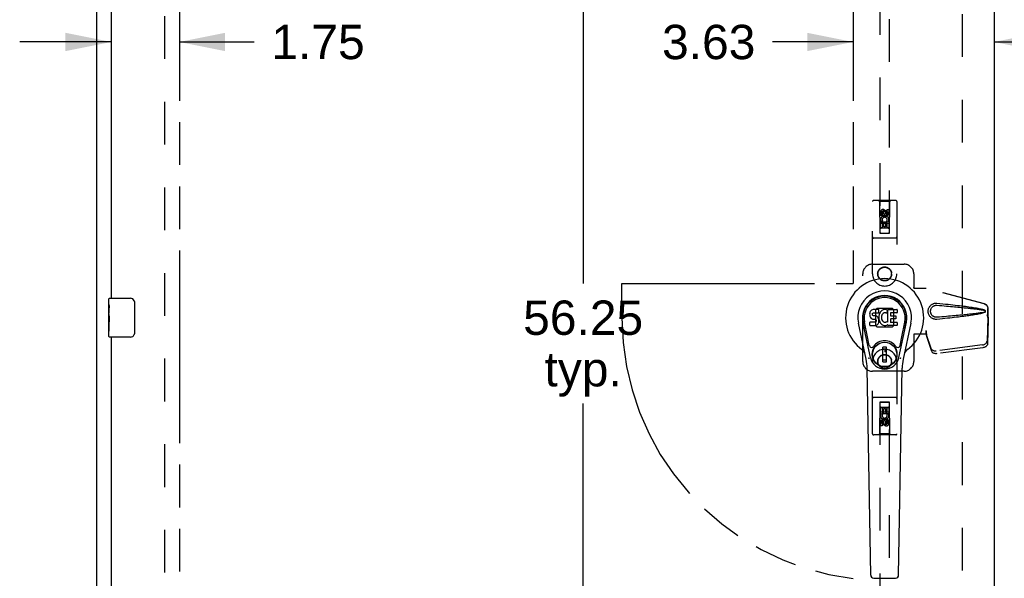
# Model space of a CAD drawing. Header units: inches. Extents: x 0 to 200, y 0 to 129.
# Tile 7 of 21: x 38 to 63, y 63 to 78. Entities that reach past the tile are written whole.
import ezdxf

# ---------------------------------------------------------------- set-up
doc = ezdxf.new("R2010")
doc.units = ezdxf.units.IN
doc.header["$LTSCALE"] = 11
doc.header["$MEASUREMENT"] = 0
doc.linetypes.add('HIDDEN', pattern=[0.2, 0.1, -0.1])
doc.linetypes.add('PHANTOM', pattern=[0.8, 0.45, -0.05, 0.1, -0.05, 0.1, -0.05])
doc.layers.get('0').update_dxf_attribs({"linetype": 'CONTINUOUS'})
for name, color, linetype in [('02___PRT_ALL_AXES', 7, 'CONTINUOUS'), ('AVAILABLE_DOOR_SPACE', 7, 'CONTINUOUS'), ('DEFAULT_2', 8, 'HIDDEN'), ('DIMENSIONS', 7, 'CONTINUOUS')]:
    doc.layers.add(name, color=color, linetype=linetype)
doc.styles.get("Standard").update_dxf_attribs({"font": 'arial.ttf'})
doc.dimstyles.new('DIMSTYLE_1', dxfattribs={"dimtxt": 0.882353, "dimasz": 1.176471, "dimexe": 0.09, "dimexo": 0.07, "dimgap": 0.0375, "dimtad": 0, "dimtih": 1, "dimtoh": 1, "dimzin": 4, "dimdsep": 46, "dimtxsty": 'Standard', "dimblk": '_FILLED', "dimblk1": '_FILLED', "dimblk2": '_FILLED', "dimcen": 0.09, "dimazin": 1, "dimtfac": 1, "dimtdec": 3, "dimtofl": 0, "dimtmove": 0, "dimatfit": 3, "dimldrblk": '_FILLED', "dimfxl": 0, "dimtolj": 1, "dimtzin": 4, "dimarcsym": 0})

# ---------------------------------------------------------------- blocks, each defined once
blk = doc.blocks.new('_FILLED')
at = {"color": 0, "linetype": 'ByBlock'}
blk.add_solid([(0, 0), (-1, 0.2), (-1, -0.2)], dxfattribs=at)
blk = doc.blocks.new('*D8')
at = {"layer": 'DIMENSIONS', "color": 2, "linetype": 'Continuous'}
for p, q in [((40.184, 77.25), (37.831, 77.25)), ((41.934, 77.25), (43.857, 77.25))]:
    blk.add_line(p, q, dxfattribs=at)
at = {"layer": 'DIMENSIONS', "color": 2, "linetype": 'Continuous', "xscale": 1.1764705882, "yscale": 1.1764705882, "zscale": 1.1764705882}
blk.add_blockref('_FILLED', (40.184, 77.25), dxfattribs=at)
at = {"layer": 'DIMENSIONS', "color": 2, "linetype": 'Continuous', "xscale": 1.1764705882, "yscale": 1.1764705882, "zscale": 1.1764705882, "rotation": 180}
blk.add_blockref('_FILLED', (41.934, 77.25), dxfattribs=at)
at = {"layer": 'DIMENSIONS', "color": 2, "linetype": 'Continuous', "insert": (44.298, 77.691), "char_height": 0.8824, "width": 2.39777, "attachment_point": 1, "line_spacing_factor": 0.9}
blk.add_mtext('1.75', dxfattribs=at)
blk = doc.blocks.new('*D10')
at = {"layer": 'DIMENSIONS', "color": 2, "linetype": 'Continuous'}
for p, q in [((59.247, 77.25), (57.178, 77.25)), ((62.872, 77.25), (65.225, 77.25))]:
    blk.add_line(p, q, dxfattribs=at)
at = {"layer": 'DIMENSIONS', "color": 2, "linetype": 'Continuous', "xscale": 1.1764705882, "yscale": 1.1764705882, "zscale": 1.1764705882}
blk.add_blockref('_FILLED', (59.247, 77.25), dxfattribs=at)
at = {"layer": 'DIMENSIONS', "color": 2, "linetype": 'Continuous', "xscale": 1.1764705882, "yscale": 1.1764705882, "zscale": 1.1764705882, "rotation": 180}
blk.add_blockref('_FILLED', (62.872, 77.25), dxfattribs=at)
at = {"layer": 'DIMENSIONS', "color": 2, "linetype": 'Continuous', "insert": (56.737, 77.691), "char_height": 0.8824, "width": 2.39777, "attachment_point": 3, "line_spacing_factor": 0.9}
blk.add_mtext('3.63', dxfattribs=at)
blk = doc.blocks.new('*D11')
at = {"layer": 'DIMENSIONS', "color": 2, "linetype": 'Continuous'}
for p, q in [((53.37, 98.29), (48.791, 98.29)), ((52.311, 98.29), (52.311, 71.047)), ((52.311, 42.04), (52.311, 67.959)), ((50.852, 42.04), (53.37, 42.04))]:
    blk.add_line(p, q, dxfattribs=at)
at = {"layer": 'DIMENSIONS', "color": 2, "linetype": 'Continuous', "xscale": 1.1764705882, "yscale": 1.1764705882, "zscale": 1.1764705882}
for p, rotation in [((52.311, 98.29), 90), ((52.311, 42.04), 270)]:
    blk.add_blockref('_FILLED', p, dxfattribs=dict(at, rotation=rotation))
at = {"layer": 'DIMENSIONS', "color": 2, "linetype": 'Continuous', "insert": (52.311, 70.606), "char_height": 0.8824, "width": 3.08332, "attachment_point": 2, "line_spacing_factor": 0.9}
blk.add_mtext('56.25\\Ptyp.', dxfattribs=at)
blk = doc.blocks.new('*D20')
at = {"layer": 'DIMENSIONS', "color": 2, "linetype": 'Continuous'}
for p, q in [((64.747, 80.461), (62.394, 80.461)), ((68.372, 80.461), (70.351, 80.461))]:
    blk.add_line(p, q, dxfattribs=at)
at = {"layer": 'DIMENSIONS', "color": 2, "linetype": 'Continuous', "xscale": 1.1764705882, "yscale": 1.1764705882, "zscale": 1.1764705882}
blk.add_blockref('_FILLED', (64.747, 80.461), dxfattribs=at)
at = {"layer": 'DIMENSIONS', "color": 2, "linetype": 'Continuous', "xscale": 1.1764705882, "yscale": 1.1764705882, "zscale": 1.1764705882, "rotation": 180}
blk.add_blockref('_FILLED', (68.372, 80.461), dxfattribs=at)
at = {"layer": 'DIMENSIONS', "color": 2, "linetype": 'Continuous', "insert": (70.792, 80.902), "char_height": 0.8824, "width": 2.39777, "attachment_point": 1, "line_spacing_factor": 0.9}
blk.add_mtext('3.63', dxfattribs=at)

msp = doc.modelspace()

# ---------------------------------------------------------------- linework, layer by layer
at = {"color": 3, "linetype": 'Continuous'}
for p, q in [((39.809, 100.061), (39.809, 40.269)), ((62.872, 99.311), (62.872, 41.019)), ((40.184, 93.915), (40.184, 70.665)), ((40.184, 69.665), (40.184, 46.415))]:
    msp.add_line(p, q, dxfattribs=at)
at = {"color": 7, "linetype": 'Continuous'}
for p, q in [((40.124, 70.504), (40.124, 70.65)), ((40.139, 70.665), (40.679, 70.665)), ((40.779, 70.565), (40.779, 69.765)), ((59.703, 70.345), (59.69, 70.325)), ((59.712, 70.353), (59.703, 70.345)), ((59.721, 70.359), (59.712, 70.353)), ((59.743, 70.369), (59.721, 70.359)), ((59.766, 70.376), (59.743, 70.369)), ((59.906, 70.376), (59.766, 70.376)), ((59.908, 70.333), (59.906, 70.376)), ((59.984, 70.346), (59.967, 70.331)), ((60.002, 70.359), (59.984, 70.346)), ((60.022, 70.368), (60.002, 70.359)), ((60.044, 70.373), (60.022, 70.368)), ((60.066, 70.375), (60.044, 70.373)), ((60.089, 70.374), (60.066, 70.375)), ((60.1, 70.373), (60.089, 70.374)), ((60.11, 70.369), (60.1, 70.373)), ((60.13, 70.352), (60.104, 70.284)), ((60.129, 70.357), (60.11, 70.369)), ((60.139, 70.049), (60.139, 70.374)), ((60.139, 70.374), (60.376, 70.374)), ((60.38, 70.37), (60.38, 70.295)), ((40.124, 70.246), (40.124, 70.28)), ((59.675, 70.279), (59.673, 70.255)), ((59.673, 70.255), (59.674, 70.232)), ((59.674, 70.232), (59.678, 70.208)), ((59.68, 70.303), (59.675, 70.279)), ((59.678, 70.208), (59.686, 70.186)), ((59.69, 70.325), (59.68, 70.303)), ((59.686, 70.186), (59.699, 70.166)), ((59.699, 70.166), (59.716, 70.148)), ((59.716, 70.148), (59.735, 70.135)), ((59.735, 70.135), (59.747, 70.131)), ((59.744, 70.244), (59.745, 70.259)), ((59.745, 70.236), (59.744, 70.244)), ((59.745, 70.259), (59.747, 70.274)), ((59.747, 70.229), (59.745, 70.236)), ((59.747, 70.274), (59.75, 70.281)), ((59.752, 70.223), (59.747, 70.229)), ((59.747, 70.131), (59.758, 70.129)), ((59.75, 70.281), (59.756, 70.285)), ((59.758, 70.219), (59.752, 70.223)), ((59.756, 70.285), (59.77, 70.29)), ((59.772, 70.215), (59.758, 70.219)), ((59.758, 70.129), (59.806, 70.129)), ((59.77, 70.29), (59.785, 70.291)), ((59.796, 70.215), (59.772, 70.215)), ((59.785, 70.291), (59.898, 70.291)), ((59.82, 70.214), (59.796, 70.215)), ((59.806, 70.129), (59.813, 70.128)), ((59.813, 70.128), (59.82, 70.125)), ((59.844, 70.209), (59.82, 70.214)), ((59.82, 70.125), (59.826, 70.121)), ((59.826, 70.121), (59.831, 70.115)), ((59.831, 70.115), (59.838, 70.101)), ((59.838, 70.101), (59.84, 70.086)), ((59.855, 70.204), (59.844, 70.209)), ((59.865, 70.197), (59.855, 70.204)), ((59.882, 70.181), (59.865, 70.197)), ((59.895, 70.161), (59.882, 70.181)), ((59.904, 70.138), (59.895, 70.161)), ((59.898, 70.291), (59.904, 70.291)), ((59.904, 70.291), (59.905, 70.297)), ((59.911, 70.115), (59.904, 70.138)), ((59.905, 70.297), (59.907, 70.31)), ((59.91, 70.212), (59.905, 70.168)), ((59.905, 70.168), (59.906, 70.146)), ((59.906, 70.146), (59.91, 70.124)), ((59.907, 70.31), (59.908, 70.333)), ((59.914, 70.234), (59.91, 70.212)), ((59.91, 70.124), (59.914, 70.102)), ((59.913, 70.091), (59.911, 70.115)), ((59.912, 70.067), (59.913, 70.091)), ((59.92, 70.256), (59.914, 70.234)), ((59.914, 70.102), (59.921, 70.081)), ((59.929, 70.276), (59.92, 70.256)), ((59.94, 70.296), (59.929, 70.276)), ((59.953, 70.314), (59.94, 70.296)), ((59.967, 70.331), (59.953, 70.314)), ((59.976, 70.184), (59.975, 70.157)), ((59.975, 70.157), (59.976, 70.143)), ((59.979, 70.21), (59.976, 70.184)), ((59.976, 70.143), (59.979, 70.131)), ((59.983, 70.223), (59.979, 70.21)), ((59.979, 70.131), (59.989, 70.106)), ((59.988, 70.235), (59.983, 70.223)), ((60.003, 70.258), (59.988, 70.235)), ((59.989, 70.106), (60.003, 70.083)), ((60.011, 70.268), (60.003, 70.258)), ((60.022, 70.276), (60.011, 70.268)), ((60.047, 70.286), (60.022, 70.276)), ((60.059, 70.29), (60.047, 70.286)), ((60.073, 70.289), (60.059, 70.29)), ((60.086, 70.286), (60.073, 70.289)), ((60.098, 70.281), (60.086, 70.286)), ((60.209, 70.286), (60.209, 70.219)), ((60.211, 70.128), (60.211, 70.05)), ((60.376, 70.291), (60.214, 70.291)), ((60.214, 70.215), (60.345, 70.215)), ((60.345, 70.132), (60.215, 70.132)), ((60.35, 70.21), (60.35, 70.137)), ((40.124, 70.049), (40.124, 70.081)), ((59.583, 69.095), (59.386, 70.021)), ((59.694, 69.142), (59.501, 70.046)), ((59.549, 69.82), (59.505, 70.047)), ((59.617, 69.673), (59.542, 70.054)), ((59.676, 69.97), (59.676, 70.045)), ((59.74, 70.05), (59.68, 70.049)), ((59.681, 69.965), (59.825, 69.965)), ((59.8, 70.05), (59.74, 70.05)), ((59.816, 70.051), (59.8, 70.05)), ((59.822, 70.054), (59.816, 70.051)), ((59.828, 70.06), (59.822, 70.054)), ((59.825, 69.965), (59.837, 69.966)), ((59.837, 70.072), (59.828, 70.06)), ((59.839, 70.079), (59.837, 70.072)), ((59.837, 69.966), (59.848, 69.97)), ((59.84, 70.086), (59.839, 70.079)), ((59.848, 69.97), (59.868, 69.984)), ((59.868, 69.984), (59.885, 70.001)), ((59.885, 70.001), (59.891, 70.011)), ((59.891, 70.011), (59.897, 70.022)), ((59.897, 70.022), (59.905, 70.044)), ((59.905, 70.044), (59.912, 70.067)), ((59.921, 70.081), (59.942, 70.041)), ((59.942, 70.041), (59.955, 70.023)), ((59.955, 70.023), (59.97, 70.006)), ((59.97, 70.006), (59.986, 69.991)), ((59.986, 69.991), (60.004, 69.978)), ((60.003, 70.083), (60.012, 70.073)), ((60.004, 69.978), (60.014, 69.972)), ((60.012, 70.073), (60.022, 70.064)), ((60.014, 69.972), (60.024, 69.969)), ((60.022, 70.064), (60.033, 70.056)), ((60.024, 69.969), (60.046, 69.963)), ((60.033, 70.056), (60.045, 70.052)), ((60.045, 70.052), (60.058, 70.049)), ((60.046, 69.963), (60.068, 69.961)), ((60.058, 70.049), (60.072, 70.049)), ((60.068, 69.961), (60.09, 69.964)), ((60.072, 70.049), (60.085, 70.051)), ((60.085, 70.051), (60.098, 70.055)), ((60.09, 69.964), (60.111, 69.971)), ((60.098, 70.055), (60.11, 70.06)), ((60.11, 70.06), (60.121, 70.068)), ((60.111, 69.971), (60.13, 69.982)), ((60.127, 70.067), (60.139, 70.049)), ((60.13, 69.982), (60.131, 69.982)), ((60.141, 69.982), (60.131, 69.982)), ((60.141, 69.969), (60.141, 69.982)), ((60.377, 69.965), (60.146, 69.965)), ((60.215, 70.046), (60.377, 70.046)), ((60.381, 70.041), (60.381, 69.969)), ((60.425, 69.142), (60.618, 70.046)), ((60.502, 69.673), (60.577, 70.054)), ((60.733, 70.021), (60.536, 69.095)), ((60.57, 69.82), (60.614, 70.047)), ((40.124, 69.68), (40.124, 69.819)), ((40.679, 69.665), (40.139, 69.665)), ((59.665, 69.448), (59.617, 69.673)), ((60.454, 69.448), (60.502, 69.673)), ((60.014, 69.033), (60.014, 69.407)), ((60.105, 69.407), (60.014, 69.407)), ((60.014, 69.368), (60.105, 69.368)), ((60.065, 69.368), (60.065, 69.289)), ((60.105, 69.033), (60.105, 69.407)), ((60.105, 69.289), (60.065, 69.289)), ((59.702, 63.549), (59.609, 68.87)), ((60.105, 69.073), (60.014, 69.073)), ((60.014, 69.033), (60.105, 69.033)), ((60.417, 63.549), (60.51, 68.87)), ((59.78, 63.472), (60.339, 63.472))]:
    msp.add_line(p, q, dxfattribs=at)
for points in [[(40.773, 70.601), (40.775, 70.595), (40.776, 70.59), (40.778, 70.584), (40.779, 70.577), (40.779, 70.571), (40.779, 70.565)], [(40.779, 69.765), (40.779, 69.759), (40.779, 69.752), (40.778, 69.746), (40.776, 69.74), (40.775, 69.734), (40.773, 69.729)], [(59.661, 69.112), (59.659, 69.117), (59.658, 69.123), (59.656, 69.129), (59.655, 69.134)], [(60.464, 69.134), (60.462, 69.129), (60.461, 69.123), (60.459, 69.117), (60.458, 69.112)]]:
    msp.add_lwpolyline(points, dxfattribs=at)
for radius in [0.317, 0.313]:
    msp.add_circle((60.059, 69.22), radius, dxfattribs=at)
for centre, radius, start, end in [((60.059, 70.165), 1.004, 305.5066, 234.4934), ((60.059, 70.165), 0.689, 347.9703, 192.0297), ((40.139, 70.65), 0.015, 90, 180), ((40.679, 70.565), 0.1, 21.1999, 90), ((60.059, 70.165), 0.571, 347.9703, 192.0297), ((60.059, 70.155), 0.527, 348.9402, 191.0594), ((60.126, 70.354), 0.00448, 339.0016, 51.8729), ((60.376, 70.37), 0.00448, 0, 90), ((60.1, 70.286), 0.00448, 246.1578, 339.0016), ((60.214, 70.286), 0.00448, 90, 180), ((60.214, 70.219), 0.00448, 180, 270), ((60.215, 70.128), 0.00448, 90, 180), ((60.345, 70.21), 0.00448, 0, 90), ((60.345, 70.137), 0.00448, 270, 360), ((60.376, 70.295), 0.00448, 270, 360), ((59.68, 70.045), 0.00448, 90, 180.0119), ((59.681, 69.97), 0.00483, 180, 270), ((60.124, 70.064), 0.00448, 34.0893, 127.3444), ((60.146, 69.969), 0.00448, 180, 270), ((60.215, 70.05), 0.00448, 180, 270), ((60.377, 70.041), 0.00448, 0, 90), ((60.377, 69.969), 0.00448, 270, 360), ((40.139, 69.68), 0.015, 180, 270), ((40.679, 69.765), 0.1, 270, 338.7946), ((59.362, 69.187), 0.197, 12.0297, 54.4934), ((59.723, 69.46), 0.0591, 192.0297, 324.5763), ((60.059, 69.22), 0.354, 35.4237, 144.5763), ((60.396, 69.46), 0.0591, 215.4237, 347.9703), ((60.757, 69.187), 0.197, 125.5066, 167.9703), ((58.428, 68.849), 1.181, 1, 12.0297), ((60.059, 69.22), 0.374, 192.0297, 347.9703), ((61.691, 68.849), 1.181, 167.9703, 179), ((59.78, 63.551), 0.0787, 181, 270), ((60.339, 63.551), 0.0787, 270, 359)]:
    msp.add_arc(centre, radius, start, end, dxfattribs=at)
msp.add_ellipse((60.059, 70.155), major_axis=(0, 0.565), ratio=0.999848, start_param=-1.76365, end_param=1.76365, dxfattribs=at)
at = {"layer": '02___PRT_ALL_AXES', "color": 8, "linetype": 'HIDDEN'}
for p, q in [((59.953, 72.788), (59.953, 72.88)), ((59.995, 72.88), (59.995, 72.788)), ((60.039, 72.851), (60.039, 72.88)), ((60.08, 72.894), (60.08, 72.848)), ((60.124, 72.851), (60.124, 72.944)), ((60.124, 72.944), (60.166, 72.944)), ((60.166, 72.944), (60.166, 72.851)), ((59.995, 72.788), (59.953, 72.788)), ((59.953, 72.475), (59.953, 72.631)), ((59.953, 72.631), (60.13, 72.631)), ((60.001, 72.656), (59.962, 72.639)), ((60.13, 72.631), (60.112, 72.644)), ((60.155, 72.635), (60.154, 72.631)), ((60.154, 72.631), (60.166, 72.631)), ((60.166, 72.631), (60.166, 72.475)), ((59.995, 72.475), (59.953, 72.475)), ((59.995, 72.589), (59.995, 72.475)), ((60.038, 72.589), (59.995, 72.589)), ((60.038, 72.497), (60.038, 72.589)), ((60.08, 72.497), (60.038, 72.497)), ((60.08, 72.589), (60.08, 72.497)), ((60.124, 72.589), (60.08, 72.589)), ((60.124, 72.475), (60.124, 72.589)), ((60.166, 72.475), (60.124, 72.475)), ((59.953, 67.698), (59.953, 67.855)), ((59.953, 67.855), (59.995, 67.855)), ((59.995, 67.855), (59.995, 67.741)), ((60.039, 67.741), (60.039, 67.833)), ((60.039, 67.833), (60.081, 67.833)), ((60.081, 67.833), (60.081, 67.741)), ((60.124, 67.741), (60.124, 67.855)), ((60.124, 67.855), (60.166, 67.855)), ((60.166, 67.855), (60.166, 67.698)), ((59.965, 67.698), (59.953, 67.698)), ((59.963, 67.695), (59.965, 67.698)), ((59.988, 67.698), (60.007, 67.685)), ((60.166, 67.698), (59.988, 67.698)), ((59.995, 67.741), (60.039, 67.741)), ((60.081, 67.741), (60.124, 67.741)), ((60.118, 67.674), (60.157, 67.691)), ((59.953, 67.386), (59.953, 67.478)), ((59.995, 67.386), (59.953, 67.386)), ((59.995, 67.478), (59.995, 67.386)), ((60.039, 67.436), (60.039, 67.482)), ((60.08, 67.478), (60.08, 67.45)), ((60.124, 67.45), (60.124, 67.542)), ((60.124, 67.542), (60.166, 67.542)), ((60.166, 67.542), (60.166, 67.45))]:
    msp.add_line(p, q, dxfattribs=at)
at = {"layer": '02___PRT_ALL_AXES', "color": 7, "linetype": 'Continuous'}
for p, q in [((40.124, 70.504), (40.124, 70.65)), ((40.124, 70.246), (40.124, 70.503)), ((40.13, 70.448), (40.124, 70.448)), ((40.131, 70.28), (40.131, 70.416)), ((40.124, 70.28), (40.131, 70.28)), ((40.124, 69.68), (40.124, 70.244)), ((40.126, 70.217), (40.124, 70.217)), ((40.126, 70.219), (40.128, 70.197)), ((40.124, 70.085), (40.13, 70.085)), ((40.124, 70.049), (40.131, 70.049)), ((40.124, 69.987), (40.131, 69.987)), ((40.131, 69.819), (40.131, 70.049)), ((40.124, 69.819), (40.131, 69.819))]:
    msp.add_line(p, q, dxfattribs=at)
for points in [[(40.124, 70.504), (40.125, 70.5), (40.125, 70.496), (40.126, 70.49), (40.127, 70.477)], [(40.127, 70.477), (40.128, 70.47), (40.129, 70.462), (40.13, 70.453)], [(40.13, 70.453), (40.13, 70.444), (40.131, 70.435), (40.131, 70.426), (40.131, 70.416)], [(40.124, 70.246), (40.125, 70.238), (40.125, 70.229), (40.126, 70.219)], [(40.128, 70.197), (40.129, 70.185), (40.13, 70.173), (40.13, 70.161), (40.131, 70.148), (40.131, 70.136), (40.131, 70.123), (40.131, 70.11), (40.131, 70.097), (40.13, 70.085), (40.13, 70.072), (40.129, 70.06)]]:
    msp.add_lwpolyline(points, dxfattribs=at)
at = {"layer": '02___PRT_ALL_AXES', "color": 8, "linetype": 'HIDDEN'}
for centre, radius in [((60.059, 72.837), 0.085), ((60.059, 71.29), 0.172), ((60.059, 69.04), 0.172), ((60.059, 67.492), 0.085)]:
    msp.add_circle(centre, radius, dxfattribs=at)
for centre, radius, start, end in [((60.017, 72.88), 0.0644, 12.2995, 180.0775), ((60.017, 72.88), 0.0219, 359.9011, 180), ((60.06, 72.681), 0.107, 334.2636, 203.4027), ((60.06, 72.681), 0.0639, 324.8895, 203.4026), ((60.103, 72.851), 0.0635, 180, 360), ((60.102, 72.851), 0.0219, 190.307, 360), ((60.059, 67.649), 0.107, 154.2636, 23.4027), ((60.059, 67.649), 0.0639, 144.8895, 23.4026), ((60.016, 67.478), 0.0635, 0, 180), ((60.017, 67.478), 0.0219, 10.307, 180), ((60.102, 67.45), 0.0644, 192.2995, 0.0775), ((60.102, 67.45), 0.0219, 179.9011, 360)]:
    msp.add_arc(centre, radius, start, end, dxfattribs=at)
at = {"layer": '02___PRT_ALL_AXES', "color": 7, "linetype": 'Continuous'}
msp.add_ellipse((40.387, 70.081), major_axis=(0.263, 0), ratio=0.432808, start_param=-3.141593, end_param=-2.961605, dxfattribs=at)
at = {"layer": 'AVAILABLE_DOOR_SPACE', "color": 4, "linetype": 'PHANTOM'}
for p, q in [((41.934, 98.29), (41.934, 42.04)), ((59.247, 98.29), (59.247, 71.04)), ((53.309, 70.165), (53.309, 71.04)), ((53.309, 71.04), (59.247, 71.04))]:
    msp.add_line(p, q, dxfattribs=at)
msp.add_arc((60.059, 70.165), 6.75, 180, 263.0865, dxfattribs=at)
at = {"layer": 'DEFAULT_2', "color": 8, "linetype": 'HIDDEN'}
for p, q in [((41.559, 41.613), (41.559, 98.717)), ((62.059, 41.665), (62.059, 98.665)), ((59.934, 98.337), (59.934, 72.336)), ((60.184, 72.336), (60.184, 98.337)), ((59.747, 71.29), (59.747, 73.147)), ((60.342, 73.177), (59.777, 73.177)), ((59.929, 73.147), (59.899, 73.177)), ((59.929, 73.147), (59.933, 72.337)), ((60.189, 73.147), (59.929, 73.147)), ((60.186, 72.337), (60.189, 73.147)), ((60.189, 73.147), (60.219, 73.177)), ((60.372, 73.147), (60.372, 71.29)), ((60.059, 72.909), (59.997, 72.873)), ((59.997, 72.873), (59.997, 72.801)), ((59.997, 72.873), (60.007, 72.867)), ((60.059, 72.898), (60.007, 72.867)), ((60.059, 72.909), (60.059, 72.898)), ((60.122, 72.873), (60.059, 72.909)), ((60.112, 72.867), (60.059, 72.898)), ((60.122, 72.873), (60.112, 72.867)), ((60.122, 72.801), (60.122, 72.873)), ((59.997, 72.801), (60.007, 72.807)), ((59.997, 72.801), (60.059, 72.765)), ((60.007, 72.867), (60.007, 72.807)), ((60.007, 72.807), (60.059, 72.776)), ((60.059, 72.776), (60.112, 72.807)), ((60.059, 72.765), (60.122, 72.801)), ((60.059, 72.765), (60.059, 72.776)), ((60.112, 72.807), (60.112, 72.867)), ((60.122, 72.801), (60.112, 72.807)), ((60.187, 72.587), (59.932, 72.587)), ((60.144, 72.462), (59.974, 72.462)), ((60.342, 72.212), (59.777, 72.212)), ((59.933, 72.337), (60.186, 72.337)), ((59.934, 72.339), (60.184, 72.339)), ((59.934, 72.336), (60.184, 72.336)), ((59.747, 71.54), (60.559, 71.54)), ((59.497, 69.04), (59.497, 71.29)), ((60.809, 71.29), (60.809, 70.937)), ((60.806, 70.92), (60.809, 70.937)), ((60.806, 70.92), (61.127, 70.92)), ((60.814, 70.92), (60.809, 70.937)), ((62.617, 70.518), (61.12, 70.92)), ((62.625, 70.518), (61.127, 70.92)), ((59.858, 70.401), (59.823, 70.366)), ((59.823, 70.366), (59.823, 69.964)), ((60.261, 70.401), (59.858, 70.401)), ((60.296, 70.366), (60.261, 70.401)), ((60.296, 69.964), (60.296, 70.366)), ((62.71, 70.167), (62.71, 70.397)), ((62.717, 70.167), (62.717, 70.397)), ((62.688, 70.249), (62.71, 70.167)), ((62.709, 70.178), (62.69, 69.563)), ((62.695, 70.249), (62.717, 70.167)), ((62.722, 70.107), (62.703, 69.492)), ((62.709, 70.178), (62.722, 70.107)), ((62.717, 70.167), (62.71, 70.167)), ((62.711, 70.195), (62.72, 70.138)), ((62.72, 70.138), (62.721, 70.128)), ((62.721, 70.128), (62.722, 70.117)), ((62.722, 70.117), (62.722, 70.107)), ((59.823, 69.964), (59.858, 69.928)), ((59.858, 69.928), (60.261, 69.928)), ((60.261, 69.928), (60.296, 69.964)), ((60.806, 69.74), (60.809, 69.723)), ((61.127, 69.74), (60.806, 69.74)), ((60.814, 69.74), (60.809, 69.723)), ((60.809, 69.723), (60.809, 69.04)), ((61.12, 69.827), (61.12, 69.74)), ((61.127, 69.827), (61.12, 69.827)), ((61.258, 69.369), (61.126, 69.753)), ((61.14, 69.682), (61.126, 69.753)), ((61.127, 69.827), (61.127, 69.74)), ((61.135, 69.713), (61.14, 69.682)), ((61.271, 69.298), (61.14, 69.682)), ((62.572, 69.464), (61.385, 69.312)), ((62.586, 69.393), (61.398, 69.241)), ((59.747, 67.182), (59.747, 69.04)), ((60.372, 69.04), (60.372, 67.182)), ((60.559, 68.79), (59.747, 68.79)), ((60.342, 68.117), (59.777, 68.117)), ((59.933, 67.992), (59.929, 67.182)), ((59.933, 67.992), (60.186, 67.992)), ((59.934, 67.994), (59.934, 41.992)), ((60.184, 67.994), (59.934, 67.994)), ((60.184, 67.991), (59.934, 67.991)), ((59.974, 67.867), (60.144, 67.867)), ((60.184, 41.992), (60.184, 67.994)), ((60.189, 67.182), (60.186, 67.992)), ((59.932, 67.742), (60.187, 67.742)), ((60.059, 67.565), (59.997, 67.529)), ((60.059, 67.565), (60.059, 67.553)), ((60.122, 67.529), (60.059, 67.565)), ((59.997, 67.529), (59.997, 67.457)), ((59.997, 67.529), (60.007, 67.523)), ((59.997, 67.457), (60.007, 67.462)), ((59.997, 67.457), (60.059, 67.421)), ((60.059, 67.553), (60.007, 67.523)), ((60.007, 67.523), (60.007, 67.462)), ((60.007, 67.462), (60.059, 67.432)), ((60.112, 67.523), (60.059, 67.553)), ((60.059, 67.432), (60.112, 67.462)), ((60.059, 67.421), (60.122, 67.457)), ((60.059, 67.421), (60.059, 67.432)), ((60.122, 67.529), (60.112, 67.523)), ((60.112, 67.462), (60.112, 67.523)), ((60.122, 67.457), (60.112, 67.462)), ((60.122, 67.457), (60.122, 67.529)), ((60.342, 67.152), (59.777, 67.152)), ((59.929, 67.182), (59.899, 67.152)), ((60.189, 67.182), (59.929, 67.182)), ((60.189, 67.182), (60.219, 67.152))]:
    msp.add_line(p, q, dxfattribs=at)
for points in [[(61.403, 70.122), (61.39, 70.121), (61.378, 70.121), (61.365, 70.122), (61.352, 70.123), (61.339, 70.126), (61.326, 70.129), (61.314, 70.133), (61.302, 70.138), (61.291, 70.143), (61.279, 70.149), (61.268, 70.157), (61.256, 70.165), (61.245, 70.175), (61.234, 70.186), (61.223, 70.198), (61.212, 70.212), (61.203, 70.228), (61.195, 70.244), (61.188, 70.26), (61.183, 70.277), (61.18, 70.294), (61.178, 70.312), (61.177, 70.329), (61.177, 70.346), (61.179, 70.364), (61.183, 70.381), (61.188, 70.398), (61.194, 70.414), (61.202, 70.431), (61.211, 70.446), (61.222, 70.46), (61.233, 70.473), (61.244, 70.484), (61.255, 70.494), (61.267, 70.503), (61.278, 70.51), (61.29, 70.516), (61.302, 70.522), (61.314, 70.527), (61.326, 70.531), (61.339, 70.534), (61.351, 70.536), (61.364, 70.538)], [(61.403, 70.175), (61.394, 70.175), (61.385, 70.175), (61.375, 70.176), (61.366, 70.177), (61.357, 70.179), (61.347, 70.181), (61.339, 70.184), (61.33, 70.188), (61.322, 70.192), (61.313, 70.196), (61.305, 70.202), (61.297, 70.208), (61.289, 70.215), (61.281, 70.223), (61.273, 70.232), (61.265, 70.242), (61.259, 70.253), (61.253, 70.264), (61.249, 70.275), (61.245, 70.287), (61.242, 70.297), (61.24, 70.308), (61.239, 70.319), (61.239, 70.329), (61.239, 70.339), (61.24, 70.35), (61.242, 70.361), (61.244, 70.371), (61.248, 70.383), (61.252, 70.394), (61.258, 70.405), (61.264, 70.416), (61.272, 70.426), (61.279, 70.436), (61.288, 70.444), (61.296, 70.451), (61.304, 70.457), (61.312, 70.463), (61.321, 70.468), (61.329, 70.472), (61.338, 70.475), (61.347, 70.478), (61.356, 70.481), (61.365, 70.483), (61.375, 70.484), (61.384, 70.485), (61.394, 70.485), (61.403, 70.484)], [(61.364, 70.538), (61.377, 70.539), (61.39, 70.539), (61.403, 70.538)], [(61.403, 70.538), (61.479, 70.53), (61.552, 70.523), (61.621, 70.516), (61.688, 70.509), (61.752, 70.502), (61.814, 70.495), (61.873, 70.488), (61.929, 70.482), (61.984, 70.475), (62.036, 70.469), (62.085, 70.463), (62.133, 70.457), (62.179, 70.451), (62.223, 70.445), (62.265, 70.439), (62.305, 70.433), (62.344, 70.427), (62.381, 70.421), (62.416, 70.415), (62.45, 70.408), (62.482, 70.402), (62.513, 70.395), (62.542, 70.389), (62.57, 70.381), (62.597, 70.373), (62.622, 70.365)], [(61.403, 70.484), (61.467, 70.479), (61.528, 70.474), (61.587, 70.469), (61.644, 70.464), (61.699, 70.459), (61.751, 70.455), (61.802, 70.45), (61.851, 70.446), (61.898, 70.441), (61.943, 70.437), (61.986, 70.433), (62.027, 70.429), (62.067, 70.426), (62.104, 70.422), (62.14, 70.418), (62.175, 70.415), (62.208, 70.412), (62.239, 70.408), (62.269, 70.405), (62.298, 70.402), (62.326, 70.399), (62.354, 70.395), (62.381, 70.392), (62.408, 70.389), (62.435, 70.385), (62.462, 70.382), (62.488, 70.378), (62.515, 70.374), (62.542, 70.37), (62.569, 70.365), (62.595, 70.36), (62.622, 70.354)], [(62.617, 70.518), (62.63, 70.513), (62.642, 70.508), (62.654, 70.501), (62.665, 70.493), (62.675, 70.483), (62.684, 70.473), (62.691, 70.462), (62.698, 70.45), (62.703, 70.437), (62.707, 70.424), (62.709, 70.41), (62.71, 70.397)], [(62.622, 70.365), (62.628, 70.362), (62.633, 70.358), (62.637, 70.353), (62.641, 70.348), (62.644, 70.342), (62.645, 70.336), (62.646, 70.33), (62.645, 70.324), (62.644, 70.318), (62.641, 70.312), (62.638, 70.307), (62.633, 70.302), (62.628, 70.298), (62.622, 70.295)], [(62.622, 70.354), (62.627, 70.352), (62.631, 70.35), (62.635, 70.346), (62.638, 70.343), (62.64, 70.339), (62.642, 70.334), (62.642, 70.33), (62.642, 70.325), (62.64, 70.321), (62.638, 70.317), (62.635, 70.313), (62.631, 70.31), (62.627, 70.308), (62.622, 70.306)], [(62.717, 70.397), (62.716, 70.41), (62.714, 70.424), (62.711, 70.437), (62.706, 70.45), (62.699, 70.462), (62.691, 70.473), (62.683, 70.483), (62.673, 70.493), (62.662, 70.501), (62.65, 70.508), (62.638, 70.513), (62.625, 70.518)], [(62.622, 70.306), (62.595, 70.3), (62.569, 70.294), (62.542, 70.29), (62.515, 70.286), (62.489, 70.282), (62.462, 70.278), (62.435, 70.274), (62.408, 70.271), (62.382, 70.268), (62.355, 70.264), (62.327, 70.261), (62.299, 70.258), (62.27, 70.255), (62.24, 70.252), (62.208, 70.248), (62.176, 70.245), (62.141, 70.241), (62.105, 70.238), (62.068, 70.234), (62.028, 70.23), (61.987, 70.227), (61.944, 70.223), (61.899, 70.218), (61.852, 70.214), (61.803, 70.21), (61.752, 70.205), (61.699, 70.201), (61.644, 70.196), (61.587, 70.191), (61.528, 70.186), (61.467, 70.181), (61.403, 70.175)], [(62.622, 70.295), (62.599, 70.287), (62.575, 70.28), (62.55, 70.273), (62.523, 70.267), (62.495, 70.26), (62.466, 70.255), (62.436, 70.249), (62.404, 70.243), (62.371, 70.237), (62.336, 70.232), (62.3, 70.226), (62.263, 70.221), (62.224, 70.215), (62.183, 70.21), (62.141, 70.204), (62.097, 70.198), (62.051, 70.192), (62.003, 70.187), (61.953, 70.181), (61.901, 70.175), (61.847, 70.168), (61.791, 70.162), (61.733, 70.156), (61.672, 70.149), (61.609, 70.143), (61.543, 70.136), (61.474, 70.129), (61.403, 70.122)], [(62.688, 70.249), (62.693, 70.229), (62.698, 70.21), (62.704, 70.191), (62.709, 70.173), (62.715, 70.155), (62.72, 70.138)], [(62.695, 70.249), (62.698, 70.239), (62.701, 70.23), (62.703, 70.22), (62.706, 70.211), (62.709, 70.203), (62.711, 70.195)], [(62.711, 70.195), (62.711, 70.192), (62.71, 70.189), (62.71, 70.186), (62.71, 70.184), (62.709, 70.181), (62.709, 70.178)], [(61.12, 69.827), (61.122, 69.807), (61.125, 69.787), (61.128, 69.767), (61.13, 69.748), (61.135, 69.713)], [(61.127, 69.769), (61.126, 69.763), (61.126, 69.761), (61.126, 69.758), (61.126, 69.756), (61.126, 69.753)], [(61.127, 69.827), (61.127, 69.817), (61.127, 69.807)], [(61.127, 69.807), (61.127, 69.787), (61.127, 69.778), (61.127, 69.769)], [(61.134, 69.72), (61.133, 69.731), (61.13, 69.749), (61.129, 69.765), (61.128, 69.779), (61.127, 69.792), (61.127, 69.8)], [(61.258, 69.369), (61.262, 69.36), (61.268, 69.351), (61.275, 69.342), (61.284, 69.335), (61.293, 69.328), (61.304, 69.322), (61.316, 69.318), (61.329, 69.314), (61.342, 69.312), (61.356, 69.311), (61.37, 69.311), (61.385, 69.312)], [(62.572, 69.464), (62.588, 69.467), (62.603, 69.471), (62.617, 69.476), (62.631, 69.483), (62.643, 69.49), (62.655, 69.499), (62.665, 69.509), (62.673, 69.519), (62.68, 69.53), (62.685, 69.541), (62.688, 69.552), (62.69, 69.563)], [(62.703, 69.492), (62.702, 69.481), (62.699, 69.47), (62.694, 69.458), (62.687, 69.448), (62.678, 69.438), (62.668, 69.428), (62.657, 69.419), (62.644, 69.412), (62.63, 69.405), (62.616, 69.4), (62.601, 69.396), (62.586, 69.393)], [(61.398, 69.241), (61.384, 69.24), (61.37, 69.24), (61.356, 69.241), (61.342, 69.243), (61.33, 69.247), (61.318, 69.251), (61.307, 69.257), (61.297, 69.264), (61.289, 69.271), (61.281, 69.28), (61.276, 69.289), (61.271, 69.298)]]:
    msp.add_lwpolyline(points, dxfattribs=at)
for centre, radius in [((60.059, 72.837), 0.0845), ((60.059, 71.29), 0.18), ((60.059, 69.04), 0.18), ((60.059, 67.492), 0.0845)]:
    msp.add_circle(centre, radius, dxfattribs=at)
for centre, radius, start, end in [((59.777, 73.147), 0.03, 90, 180), ((60.342, 73.147), 0.03, 0, 90), ((59.974, 72.422), 0.04, 90, 180), ((59.974, 72.377), 0.04, 180, 270), ((60.144, 72.422), 0.04, 0, 90), ((60.144, 72.377), 0.04, 270, 360), ((59.777, 72.242), 0.03, 180, 270), ((60.342, 72.242), 0.03, 270, 360), ((59.747, 71.29), 0.25, 90, 180), ((60.559, 71.29), 0.25, 0, 90), ((60.059, 71.29), 0.312, 180, 360), ((60.059, 69.04), 0.312, 0, 180), ((59.747, 69.04), 0.25, 180, 270), ((60.559, 69.04), 0.25, 270, 360), ((59.777, 68.087), 0.03, 90, 180), ((60.342, 68.087), 0.03, 0, 90), ((59.974, 67.952), 0.04, 90, 180), ((59.974, 67.907), 0.04, 180, 270), ((60.144, 67.952), 0.04, 0, 90), ((60.144, 67.907), 0.04, 270, 360), ((59.777, 67.182), 0.03, 180, 270), ((60.342, 67.182), 0.03, 270, 360)]:
    msp.add_arc(centre, radius, start, end, dxfattribs=at)

# ---------------------------------------------------------------- dimensions: what is measured, and where the dimension line sits
at = {"layer": 'DIMENSIONS', "color": 2, "linetype": 'Continuous'}
for base, p1, p2, picture, middle in [((64.746925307, 80.460848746), (68.371925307, 71.039865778), (64.746925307, 99.290865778), '*D20', (71.990048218, 80.455928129)), ((40.184, 77.25), (41.934, 98.29), (40.184, 71.872), '*D8', (45.538, 77.245))]:
    dim = msp.add_linear_dim(base=base, p1=p1, p2=p2, angle=180, dimstyle='DIMSTYLE_1', dxfattribs=at)
    dim.commit()
    dim.dimension.update_dxf_attribs({"geometry": picture, "text_midpoint": middle, "dimtype": 160})
dim = msp.add_linear_dim(base=(52.311, 42.04), p1=(48.721, 98.29), p2=(50.782, 42.04), angle=270, text='<>\\Ptyp.', dimstyle='DIMSTYLE_1', dxfattribs=at)
dim.commit()
dim.dimension.update_dxf_attribs({"geometry": '*D11', "text_midpoint": (52.311, 69.503), "dimtype": 160})
dim = msp.add_linear_dim(base=(62.871925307, 77.249763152), p1=(59.246925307, 98.289865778), p2=(62.871925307, 41.038865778), dimstyle='DIMSTYLE_1', dxfattribs=at)
dim.commit()
dim.dimension.update_dxf_attribs({"geometry": '*D10', "text_midpoint": (55.536914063, 77.244841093), "dimtype": 160})

doc.saveas('drawing.dxf')
